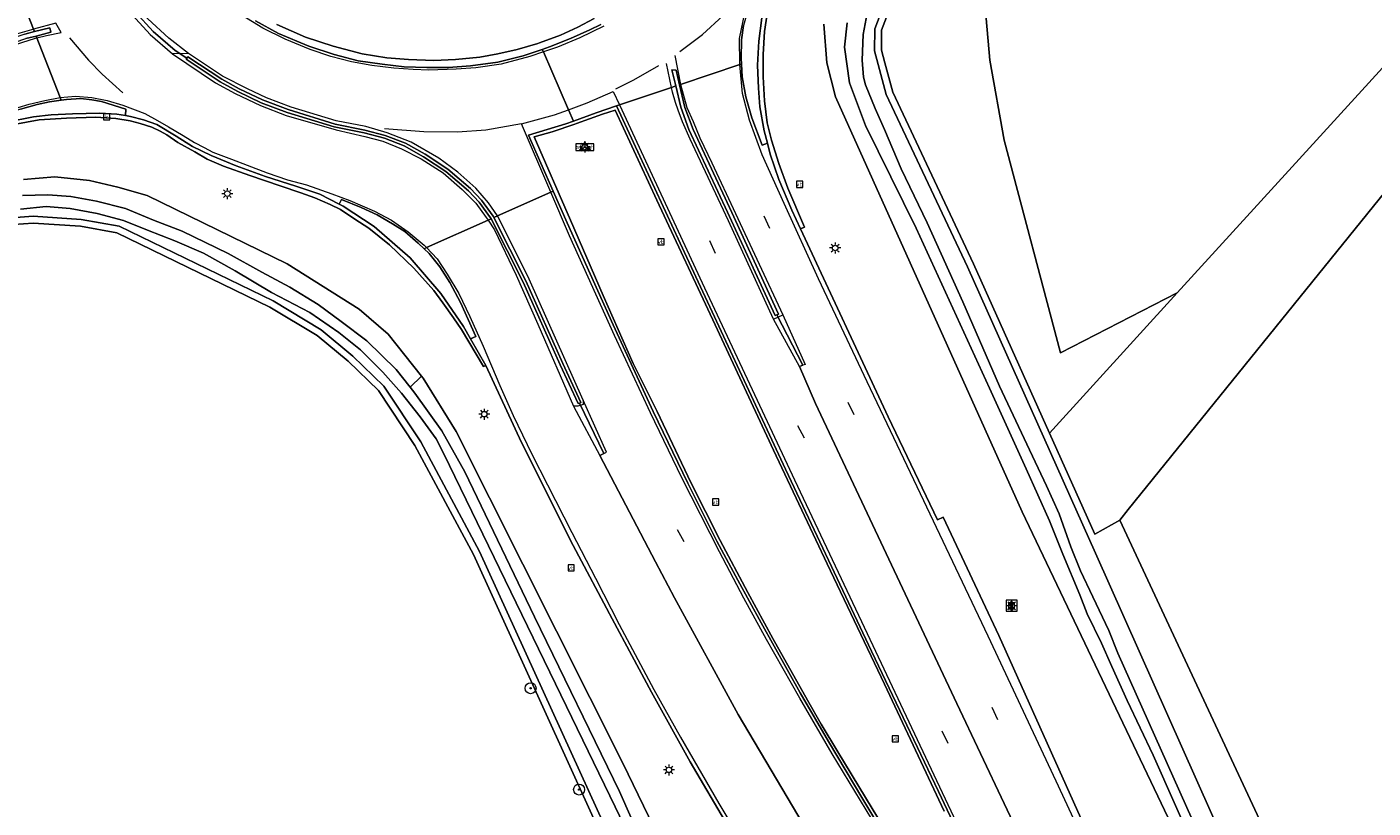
# Model space of a CAD drawing. Header units: metres. Extents: x 168032 to 180145, y 382923 to 399665.
# Tile 13 of 256: x 178249 to 178347, y 384932 to 384989. Entities that reach past the tile are written whole.
import ezdxf
from ezdxf.enums import TextEntityAlignment as Align

# ---------------------------------------------------------------- set-up
doc = ezdxf.new("R2010")
doc.units = ezdxf.units.M
doc.layers.get('0').update_dxf_attribs({"color": 8, "lineweight": 18})
for name, color, linetype, lineweight in [('B-WE-GR-BEPLANTING_CULTUUR_BOSPLANTSOEN-GV', 8, 'Continuous', 18), ('B-WE-GR-BOOM-S', 8, 'Continuous', 18), ('B-WE-GR-BOS_NAALD-GV', 8, 'Continuous', 18), ('B-WE-GR-BOUWLAND-GV', 8, 'Continuous', 18), ('B-WE-GR-GRAS-GV', 8, 'Continuous', 18), ('B-WE-IE-MEUBILAIR_WEGMEUBILAIR-S', 8, 'Continuous', 25), ('B-WE-IE-MEUBILAIR_WEGMEUBILAIR_VERKEERSBORD-S', 8, 'Continuous', 18), ('B-WE-KL-ET_LS_OV_LICHTMAST-S', 8, 'Continuous', 18), ('B-WE-OG-WATER_SLOOT-GV', 8, 'Continuous', 18), ('B-WE-OG-WEG-GV', 8, 'Continuous', 18), ('B-WE-RI-GWA_KOLK-S', 8, 'Continuous', 18), ('B-WE-VH-ONVERHARD-GV', 8, 'Continuous', 18), ('B-WE-VH-VERHARDING_BEDRIJFSVLOERPLAAT-GV', 8, 'Continuous', 18), ('B-WE-VH-VERHARDING_BETON-GV', 8, 'Continuous', 18), ('B-WE-VW-MARKERING_PICTOGRAM-G', 8, 'Continuous', 18)]:
    doc.layers.add(name, color=color, linetype=linetype, lineweight=lineweight)
doc.styles.add('NLCS-ISO', font='NLCS-ISO.ttf')

# ---------------------------------------------------------------- blocks, each defined once
blk = doc.blocks.new('SIE-WEG_VERKEERSBORD_WEGWIJZER-SO')
at = {"linetype": 'ByBlock', "lineweight": 18}
h = blk.add_hatch(color=0, dxfattribs=at)
h.dxf.hatch_style = 1
h.paths.add_polyline_path([(0.5, 1), (0, 2), (-0.5, 1)])
h = blk.add_hatch(color=0, dxfattribs=at)
h.dxf.hatch_style = 1
h.paths.add_polyline_path([(-1.38, -0.22), (-2, -1.15), (-0.88, -1.09)])
h = blk.add_hatch(color=0, dxfattribs=at)
h.dxf.hatch_style = 1
h.paths.add_polyline_path([(1.38, -0.22), (2, -1.15), (0.88, -1.09)])
at = {"color": 0, "linetype": 'ByBlock', "lineweight": 18}
for points in [[(-1.13, -0.65), (0, 0)], [(0, 1), (0, 0)], [(1.13, -0.65), (0, 0)]]:
    blk.add_lwpolyline(points, dxfattribs=at)
for points in [[(0.5, 1), (0, 2), (-0.5, 1)], [(-1.38, -0.22), (-2, -1.15), (-0.88, -1.09)], [(1.38, -0.22), (2, -1.15), (0.88, -1.09)]]:
    blk.add_lwpolyline(points, close=True, dxfattribs=at)
blk = doc.blocks.new('SIE-WEG_VERKEERSBORD-SO')
at = {"color": 0, "linetype": 'ByBlock', "lineweight": 18}
blk.add_lwpolyline([(-1.125, -1.125), (1.125, -1.125), (1.125, 1.125), (-1.125, 1.125)], close=True, dxfattribs=at)
at = {"color": 0, "linetype": 'ByBlock', "lineweight": 18, "style": 'NLCS-ISO'}
blk.add_text('vb', height=1.5, dxfattribs=at).set_placement((0, 0), align=Align.MIDDLE_CENTER)
blk = doc.blocks.new('SIE-WEG_VERKEERSBORD_STRAATNAAM-SO')
at = {"color": 0, "linetype": 'ByBlock', "lineweight": 18}
blk.add_lwpolyline([(-3.25, -1.25), (3.25, -1.25), (3.25, 1.25), (-3.25, 1.25)], close=True, dxfattribs=at)
at = {"color": 0, "linetype": 'ByBlock', "lineweight": 18, "style": 'NLCS-ISO'}
blk.add_text('straat', height=1.5, dxfattribs=at).set_placement((0, 0.15), align=Align.MIDDLE_CENTER)
blk = doc.blocks.new('SIE-WEG_VERKEERSBORD_INFORMATIE-SO')
at = {"linetype": 'ByBlock', "lineweight": 18}
h = blk.add_hatch(color=0, dxfattribs=at)
h.dxf.hatch_style = 1
h.paths.add_polyline_path([(0.32, 0.49), (-0.82, 0.49), (-0.82, 0.19), (-0.32, 0.19), (-0.32, -1.62), (0.32, -1.62)])
h = blk.add_hatch(color=0, dxfattribs=at)
h.dxf.hatch_style = 1
edge = h.paths.add_edge_path()
edge.add_arc((0, 1.25), 0.373, 0, 360)
at = {"color": 0, "linetype": 'ByBlock', "lineweight": 18}
for points in [[(-2, -2), (2, -2), (2, 2), (-2, 2)], [(0.32, 0.49), (-0.82, 0.49), (-0.82, 0.19), (-0.32, 0.19), (-0.32, -1.62), (0.32, -1.62)]]:
    blk.add_lwpolyline(points, close=True, dxfattribs=at)
blk.add_circle((0, 1.25), 0.373, dxfattribs=at)
blk = doc.blocks.new('SKL-ET_OV_LICHTMAST-SO')
at = {"color": 0, "linetype": 'ByBlock', "lineweight": 18}
for points in [[(-1.25, 0), (-2, 0)], [(-1.41, 1.41), (-0.88, 0.88)], [(0, 2), (0, 1.25)], [(0.88, 0.88), (1.41, 1.41)], [(2, 0), (1.25, 0)], [(-1.41, -1.41), (-0.88, -0.88)], [(0, -1.25), (0, -2)], [(0.88, -0.88), (1.41, -1.41)]]:
    blk.add_lwpolyline(points, dxfattribs=at)
blk.add_circle((0, 0), 1, dxfattribs=at)
blk = doc.blocks.new('SRI-KOLK-SO')
at = {"color": 0, "linetype": 'ByBlock', "lineweight": 18}
blk.add_lwpolyline([(-1.125, -1.125), (1.125, -1.125), (1.125, 1.125), (-1.125, 1.125)], close=True, dxfattribs=at)
at = {"color": 0, "linetype": 'ByBlock', "lineweight": 18, "style": 'NLCS-ISO'}
blk.add_text('k', height=1.5, dxfattribs=at).set_placement((0, 0), align=Align.MIDDLE_CENTER)
blk = doc.blocks.new('SGR-BOOM_01-SO')
at = {"linetype": 'ByBlock', "lineweight": 18}
h = blk.add_hatch(color=0, dxfattribs=at)
h.dxf.hatch_style = 1
edge = h.paths.add_edge_path()
edge.add_arc((0, 0), 0.25, 0, 360)
at = {"color": 0, "linetype": 'ByBlock', "lineweight": 18}
for radius in [2, 0.25]:
    blk.add_circle((0, 0), radius, dxfattribs=at)

msp = doc.modelspace()

# ---------------------------------------------------------------- linework, layer by layer
at = {"layer": 'B-WE-GR-BEPLANTING_CULTUUR_BOSPLANTSOEN-GV', "flags": 128}
for points in [[(178293.936, 384924.235), (178281.988, 384950.462), (178277.72, 384958.429), (178275.024, 384962.476), (178272.773, 384964.674), (178270.467, 384966.587), (178266.972, 384968.68), (178255.784, 384974.109), (178253.029, 384974.61), (178249.527, 384974.841), (178246.639, 384974.633)], [(178246.706, 384974.137), (178249.529, 384974.34), (178252.968, 384974.113), (178255.627, 384973.629), (178266.734, 384968.239), (178270.177, 384966.178), (178272.438, 384964.302), (178274.637, 384962.155), (178277.291, 384958.172), (178281.54, 384950.24), (178293.481, 384924.028)]]:
    msp.add_lwpolyline(points, dxfattribs=at)
at = {"layer": 'B-WE-GR-BOS_NAALD-GV', "flags": 128}
msp.add_lwpolyline([(178329.146, 384953.499), (178328.54, 384952.74), (178343.95, 384919.67), (178364.64, 384874.53), (178378.512, 384846.211), (178383.228, 384836.584), (178459.548, 384831.899), (178520.719, 384827.152), (178520.969, 384827.935), (178533.65, 384853.384), (178544.884, 384883.613), (178567.315, 384939.122), (178576.384, 384958.759), (178589.85, 384977.231), (178601.387, 384990.781), (178612.65, 385002.791), (178639.655, 385031.475), (178654.103, 385048.381), (178643.158, 385051.905), (178553.433, 385087.916), (178470.01, 385122.946), (178421.646, 385064.752), (178367.507, 385000.063), (178348.318, 384977.225)], close=True, dxfattribs=at)
at = {"layer": 'B-WE-GR-BOUWLAND-GV', "flags": 128}
msp.add_lwpolyline([(178268.683, 385095.117), (178283.232, 385059.225), (178287.597, 385053.537), (178290.111, 385051.156), (178296.064, 385047.055), (178303.34, 385043.086), (178307.838, 385038.456), (178312.865, 385032.37), (178315.643, 385027.078), (178318.289, 385018.347), (178318.951, 385009.881), (178318.554, 384992.286), (178319.083, 384986.2), (178320.141, 384980.38), (178324.242, 384964.901), (178332.709, 384969.267), (178350.701, 384988.978), (178361.549, 385002.604), (178409.265, 385057.859), (178392.53, 385073.246)], dxfattribs=at)
at = {"layer": 'B-WE-GR-GRAS-GV', "flags": 128}
for points in [[(178313.827, 384995.229), (178311.224, 384988.387), (178311.212, 384986.933), (178311.462, 384986.012), (178312.037, 384983.867), (178317.914, 384971.379), (178323.435, 384959.068), (178332.709, 384969.267), (178324.242, 384964.901), (178320.141, 384980.38), (178319.083, 384986.2), (178318.554, 384992.286)], [(178281.54, 384950.24), (178277.291, 384958.172), (178274.637, 384962.155), (178272.438, 384964.302), (178270.177, 384966.178), (178266.734, 384968.239), (178255.627, 384973.629), (178252.968, 384974.113), (178249.529, 384974.34), (178246.706, 384974.137), (178245.357, 384973.867), (178244.581, 384973.555), (178244.285, 384973.44), (178241.908, 384972.805), (178181.581, 384948.282), (178176.429, 384946.284), (178168.167, 384943.99), (178157.772, 384941.33)], [(178134.14, 384932.951), (178069.56, 384904.91), (178070.753, 384903.633), (178077.712, 384896.823), (178091.776, 384885.276), (178106.765, 384873.393), (178125.085, 384868.843), (178132.339, 384867.51), (178142.703, 384865.882), (178169.24, 384861.977), (178190.725, 384858.239), (178198.643, 384857.217), (178202.466, 384858.203), (178199.255, 384871.804), (178219.241, 384877.725), (178223.097, 384864.874), (178252.374, 384887.088), (178290.331, 384921.452), (178292.357, 384923.689), (178293.481, 384924.028), (178281.54, 384950.24)]]:
    msp.add_lwpolyline(points, dxfattribs=at)
at = {"layer": 'B-WE-OG-WATER_SLOOT-GV', "flags": 128}
for points in [[(178355.156, 384886.593), (178326.785, 384950.321), (178317.46, 384971.17), (178311.566, 384983.694), (178310.979, 384985.882), (178310.711, 384986.869), (178310.725, 384988.481), (178313.353, 384995.388)], [(178310.328, 384990.387), (178309.887, 384988.069), (178309.8, 384986.208), (178309.914, 384984.968), (178310.062, 384984.399), (178310.761, 384982.689), (178311.437, 384981.143), (178312.656, 384978.29), (178314.528, 384974.356), (178317.128, 384968.606), (178319.786, 384962.479), (178321.796, 384958.249), (178323.22, 384955.233), (178324.13, 384953.184), (178324.989, 384950.79), (178325.692, 384949.055), (178326.585, 384947.156), (178327.736, 384944.695), (178328.396, 384943.055), (178334.236, 384929.974)], [(178334.236, 384929.974), (178328.396, 384943.055), (178327.736, 384944.695), (178326.585, 384947.156), (178325.692, 384949.055), (178324.989, 384950.79), (178324.13, 384953.184), (178323.22, 384955.233), (178321.796, 384958.249), (178319.786, 384962.479), (178317.128, 384968.606), (178314.528, 384974.356), (178312.656, 384978.29), (178311.437, 384981.143), (178310.761, 384982.689), (178310.062, 384984.399), (178309.914, 384984.968), (178309.8, 384986.208), (178309.887, 384988.069), (178310.328, 384990.387)], [(178307.032, 384988.813), (178307.252, 384985.996), (178307.867, 384983.522), (178321.436, 384953.342), (178338.114, 384918.372)], [(178334.207, 384928.307), (178330.959, 384935.627), (178329.072, 384939.616), (178327.977, 384942.094), (178327.205, 384943.771), (178326.18, 384945.907), (178325.637, 384947.297), (178324.408, 384950.254), (178323.444, 384952.671), (178321.739, 384956.456), (178319.061, 384962.326), (178313.731, 384973.967), (178310.065, 384981.433), (178308.892, 384984.537), (178308.521, 384987.134), (178308.713, 384988.907)], [(178308.713, 384988.907), (178308.521, 384987.134), (178308.892, 384984.537), (178310.065, 384981.433), (178313.731, 384973.967), (178319.061, 384962.326), (178321.739, 384956.456), (178323.444, 384952.671), (178324.408, 384950.254), (178325.637, 384947.297), (178326.18, 384945.907), (178327.205, 384943.771), (178327.977, 384942.094), (178329.072, 384939.616), (178330.959, 384935.627), (178334.207, 384928.307)], [(178248.758, 384976.356), (178250.589, 384976.395), (178252.272, 384976.267), (178254.136, 384975.94), (178256.235, 384975.395), (178258.275, 384974.568), (178260.377, 384973.745), (178263.715, 384972.141), (178266.148, 384970.779), (178268.198, 384969.683), (178270.262, 384968.432), (178271.94, 384967.195), (178273.793, 384965.772), (178275.916, 384963.696), (178276.949, 384962.407), (178277.766, 384963.21), (178275.349, 384966.27), (178273.229, 384968.08), (178268.011, 384971.375), (178257.822, 384976.34), (178255.683, 384976.967), (178253.639, 384977.436), (178251.113, 384977.713), (178248.829, 384977.51)], [(178293.87, 384929.164), (178292.174, 384932.992), (178285.994, 384945.706), (178280.918, 384956.257), (178279.242, 384959.237), (178277.293, 384961.978), (178276.949, 384962.407), (178275.916, 384963.696), (178273.793, 384965.772), (178271.94, 384967.195), (178270.262, 384968.432), (178268.198, 384969.683), (178266.148, 384970.779), (178263.715, 384972.141), (178260.377, 384973.745), (178258.275, 384974.568), (178256.235, 384975.395), (178254.136, 384975.94), (178252.272, 384976.267), (178250.589, 384976.395), (178248.758, 384976.356)], [(178246.639, 384974.633), (178249.527, 384974.841), (178253.029, 384974.61), (178255.784, 384974.109), (178266.972, 384968.68), (178270.467, 384966.587), (178272.773, 384964.674), (178275.024, 384962.476), (178277.72, 384958.429), (178281.988, 384950.462), (178293.936, 384924.235)], [(178294.066, 384927.292), (178291.862, 384931.882), (178288.308, 384939.177), (178279.39, 384957.567), (178278.842, 384958.655), (178277.671, 384960.242), (178276.327, 384961.965), (178274.963, 384963.506), (178273.341, 384965.116), (178271.757, 384966.386), (178269.652, 384967.843), (178266.87, 384969.291), (178264.22, 384970.863), (178261.921, 384972.151), (178259.844, 384973.045), (178257.842, 384973.834), (178256.102, 384974.525), (178254.197, 384975.047), (178252.223, 384975.402), (178250.489, 384975.561), (178248.612, 384975.368)], [(178248.612, 384975.368), (178250.489, 384975.561), (178252.223, 384975.402), (178254.197, 384975.047), (178256.102, 384974.525), (178257.842, 384973.834), (178259.844, 384973.045), (178261.921, 384972.151), (178264.22, 384970.863), (178266.87, 384969.291), (178269.652, 384967.843), (178271.757, 384966.386), (178273.341, 384965.116), (178274.963, 384963.506), (178276.327, 384961.965), (178277.671, 384960.242), (178278.842, 384958.655), (178279.39, 384957.567), (178288.308, 384939.177), (178291.862, 384931.882), (178294.066, 384927.292)]]:
    msp.add_lwpolyline(points, dxfattribs=at)
msp.add_lwpolyline([(178277.766, 384963.21), (178276.949, 384962.407), (178277.293, 384961.978), (178279.242, 384959.237), (178280.918, 384956.257), (178285.994, 384945.706), (178292.174, 384932.992), (178293.87, 384929.164), (178295.003, 384929.701), (178292.432, 384935.003), (178280.289, 384959.176), (178277.892, 384963.05)], close=True, dxfattribs=at)
at = {"layer": 'B-WE-OG-WEG-GV', "flags": 128}
for points in [[(178313.353, 384995.388), (178310.725, 384988.481), (178310.711, 384986.869), (178310.979, 384985.882), (178311.566, 384983.694), (178317.46, 384971.17), (178326.785, 384950.321), (178355.156, 384886.593)], [(178343.95, 384919.67), (178328.54, 384952.74), (178326.738, 384951.703), (178323.435, 384959.068), (178317.914, 384971.379), (178312.037, 384983.867), (178311.462, 384986.012), (178311.212, 384986.933), (178311.224, 384988.387), (178313.827, 384995.229)], [(178302.964, 384989.892), (178302.71, 384988.278), (178302.609, 384986.619), (178302.606, 384984.997), (178302.699, 384983.23), (178302.895, 384981.635), (178303.226, 384980.377), (178303.753, 384978.679), (178304.412, 384976.897), (178305.607, 384974.045), (178305.331, 384973.932), (178311.7, 384960.239), (178315.281, 384952.751), (178315.701, 384952.951), (178319.747, 384944.328), (178327.092, 384927.962)], [(178338.114, 384918.372), (178321.436, 384953.342), (178307.867, 384983.522), (178307.252, 384985.996), (178307.032, 384988.813)], [(178300.037, 384930.485), (178297.309, 384935.138), (178294.484, 384940.223), (178291.642, 384945.559), (178288.799, 384950.89), (178285.04, 384958.37), (178282.439, 384963.994), (178282.274, 384963.921), (178280.68, 384966.591), (178280.096, 384967.455), (178279.327, 384968.544), (178278.666, 384969.428), (178277.203, 384971.076), (178275.44, 384972.753), (178273.942, 384973.969), (178272.933, 384974.631), (178271.878, 384975.324), (178271.129, 384975.691), (178270.003, 384976.188), (178268.988, 384976.535), (178267.481, 384977.05), (178265.28, 384977.813), (178263.383, 384978.486), (178262.19, 384978.994), (178261.289, 384979.526), (178260.057, 384980.209), (178259.254, 384980.77), (178258.777, 384981.041), (178258.155, 384981.328), (178257.307, 384981.58), (178256.576, 384981.789), (178255.553, 384981.955), (178254.086, 384982.04), (178251.955, 384981.98), (178249.979, 384981.854), (178247.481, 384981.403)], [(178248.829, 384977.51), (178251.113, 384977.713), (178253.639, 384977.436), (178255.683, 384976.967), (178257.822, 384976.34), (178268.011, 384971.375), (178273.229, 384968.08), (178275.349, 384966.27), (178277.766, 384963.21), (178277.892, 384963.05), (178280.289, 384959.176), (178292.432, 384935.003), (178295.003, 384929.701)]]:
    msp.add_lwpolyline(points, dxfattribs=at)
at = {"layer": 'B-WE-VH-ONVERHARD-GV', "flags": 128}
msp.add_lwpolyline([(178328.54, 384952.74), (178329.146, 384953.499), (178348.318, 384977.225), (178367.507, 385000.063), (178421.646, 385064.752), (178470.01, 385122.946), (178472.015, 385125.358), (178624.842, 385308.99), (178625.779, 385309.845), (178621.492, 385311.924), (178620.964, 385310.311), (178582.593, 385264.222), (178490.499, 385154.91), (178486.215, 385149.825), (178483.419, 385146.458), (178412.169, 385060.647), (178409.265, 385057.859), (178361.549, 385002.604), (178350.701, 384988.978), (178332.709, 384969.267), (178323.435, 384959.068), (178326.738, 384951.703)], close=True, dxfattribs=at)
at = {"layer": 'B-WE-VH-VERHARDING_BEDRIJFSVLOERPLAAT-GV', "flags": 128}
for points in [[(178302.517, 384989.287), (178302.294, 384987.572), (178302.21, 384985.846), (178302.271, 384984.152), (178302.369, 384982.794), (178302.683, 384981.058), (178302.917, 384980.149), (178303.12, 384979.362), (178303.756, 384977.523), (178304.699, 384975.291), (178305.331, 384973.932), (178305.607, 384974.045), (178304.412, 384976.897), (178303.753, 384978.679), (178303.226, 384980.377), (178302.895, 384981.635), (178302.699, 384983.23), (178302.606, 384984.997), (178302.609, 384986.619), (178302.71, 384988.278), (178302.964, 384989.892)], [(178265.706, 384989.069), (178267.369, 384988.15), (178269.581, 384987.219), (178271.416, 384986.604), (178273.166, 384986.147), (178274.899, 384985.903), (178276.512, 384985.708), (178278.148, 384985.653), (178279.727, 384985.669), (178281.338, 384985.794), (178283.32, 384986.06), (178285.171, 384986.522), (178286.551, 384986.98), (178287.088, 384987.159), (178288.604, 384987.78), (178290.002, 384988.417), (178290.799, 384988.796)], [(178290.334, 384989.228), (178289.137, 384988.6), (178287.87, 384988.013), (178286.345, 384987.456), (178286.222, 384987.411), (178284.717, 384986.977), (178283.328, 384986.651), (178282.018, 384986.412), (178280.232, 384986.237), (178278.659, 384986.182), (178276.834, 384986.256), (178275.257, 384986.362), (178273.464, 384986.671), (178271.336, 384987.216), (178269.334, 384987.865), (178267.249, 384988.796)], [(178320.61, 384921.855), (178315.353, 384932.979), (178310.479, 384943.194), (178304.242, 384956.446), (178296.888, 384972.198), (178291.952, 384982.884), (178290.475, 384982.365), (178288.812, 384981.758), (178288.26, 384981.557), (178285.545, 384980.742), (178287.338, 384976.662), (178288.349, 384974.363), (178291.707, 384966.933), (178294.622, 384960.632), (178297.146, 384955.434), (178299.247, 384951.197), (178300.767, 384948.367), (178302.464, 384945.249), (178305.295, 384940.179), (178307.359, 384936.623), (178309.848, 384932.442), (178312.676, 384927.76)], [(178247.481, 384981.403), (178249.979, 384981.854), (178251.955, 384981.98), (178254.086, 384982.04), (178255.553, 384981.955), (178256.576, 384981.789), (178257.307, 384981.58), (178258.155, 384981.328), (178258.777, 384981.041), (178259.254, 384980.77), (178260.057, 384980.209), (178261.289, 384979.526), (178262.19, 384978.994), (178263.383, 384978.486), (178265.28, 384977.813), (178267.481, 384977.05), (178268.988, 384976.535), (178270.003, 384976.188), (178271.129, 384975.691), (178271.878, 384975.324), (178272.933, 384974.631), (178273.942, 384973.969), (178275.44, 384972.753), (178277.203, 384971.076), (178278.666, 384969.428), (178279.327, 384968.544), (178280.096, 384967.455), (178280.68, 384966.591), (178282.274, 384963.921), (178282.439, 384963.994), (178281.328, 384965.935), (178280.815, 384966.831), (178279.174, 384969.218), (178276.949, 384971.822), (178274.334, 384974.094), (178272.07, 384975.585), (178271.782, 384975.731), (178270.379, 384976.445), (178268.628, 384977.019), (178266.423, 384977.743), (178264.284, 384978.506), (178262.477, 384979.272), (178261.123, 384979.927), (178259.924, 384980.663), (178258.535, 384981.52), (178257.565, 384981.849), (178256.619, 384982.096), (178256.244, 384982.164), (178255.606, 384982.279), (178254.377, 384982.354), (178252.4, 384982.302), (178250.839, 384982.212), (178249.558, 384982.081), (178247.586, 384981.691)], [(178316.034, 384922.684), (178310.042, 384932.552), (178308.048, 384935.872), (178306.826, 384937.885), (178305.829, 384939.637), (178303.324, 384944.125), (178301.504, 384947.479), (178299.495, 384951.256), (178297.365, 384955.481), (178294.903, 384960.639), (178293.17, 384964.137), (178290.99, 384969.074), (178288.593, 384974.549), (178285.963, 384980.625), (178287.277, 384980.981), (178288.908, 384981.537), (178289.041, 384981.582), (178290.919, 384982.263), (178291.859, 384982.551), (178294.89, 384976.002), (178299.122, 384966.945), (178303.355, 384957.826), (178307.255, 384949.542), (178311.444, 384940.787), (178315.783, 384931.547)]]:
    msp.add_lwpolyline(points, dxfattribs=at)
for points in [[(178249.75, 384987.952), (178250.823, 384988.224), (178250.741, 384988.56), (178249.623, 384988.277), (178248.923, 384988.099), (178247.302, 384987.563), (178244.348, 384986.281), (178238.951, 384983.99), (178232.279, 384981.129), (178232.418, 384980.819), (178239.033, 384983.654), (178244.43, 384985.945), (178247.384, 384987.226), (178249.004, 384987.763)], [(178260.704, 384986.332), (178260.656, 384986.262), (178263.135, 384984.631), (178264.42, 384983.912), (178266.122, 384983.101), (178267.993, 384982.4), (178271.426, 384981.339), (178273.609, 384980.901), (178275.069, 384980.513), (178276.505, 384979.966), (178277.916, 384979.159), (178279.546, 384978.097), (178281.175, 384976.692), (178281.963, 384975.867), (178282.795, 384974.722), (178282.829, 384974.654), (178285.159, 384970.047), (178287.855, 384964.036), (178289.159, 384961.207), (178289.257, 384961.251), (178289.36, 384961.296), (178288.055, 384964.127), (178285.357, 384970.142), (178283.03, 384974.743), (178282.983, 384974.837), (178282.133, 384976.008), (178281.327, 384976.852), (178279.679, 384978.273), (178278.031, 384979.347), (178276.599, 384980.166), (178275.137, 384980.722), (178273.659, 384981.115), (178271.481, 384981.553), (178268.065, 384982.608), (178266.208, 384983.304), (178264.521, 384984.108), (178263.249, 384984.819), (178260.78, 384986.443)], [(178296.53, 384984.414), (178296.28, 384985.482), (178295.976, 384985.503), (178296.252, 384984.321), (178296.614, 384982.772), (178297.214, 384981.164), (178300.031, 384975.13), (178303.495, 384967.62), (178303.618, 384967.673), (178303.735, 384967.724), (178300.335, 384975.109), (178297.518, 384981.143), (178296.918, 384982.751)]]:
    msp.add_lwpolyline(points, close=True, dxfattribs=at)
at = {"layer": 'B-WE-VH-VERHARDING_BETON-GV', "flags": 128}
for points in [[(178303.514, 384992.747), (178303.076, 384993.079), (178302.325, 384991.65), (178301.925, 384990.852), (178301.516, 384989.911), (178301.171, 384988.724), (178301.041, 384987.67), (178301.009, 384986.344), (178301.032, 384985.919), (178301.083, 384984.997), (178301.341, 384983.535), (178301.799, 384982.013), (178302.531, 384980.002), (178302.917, 384980.149), (178302.683, 384981.058), (178302.369, 384982.794), (178302.271, 384984.152), (178302.21, 384985.846), (178302.294, 384987.572), (178302.517, 384989.287), (178302.906, 384990.961), (178303.327, 384992.299)], [(178303.618, 384967.673), (178303.495, 384967.62), (178300.031, 384975.13), (178297.214, 384981.164), (178296.614, 384982.772), (178296.252, 384984.321), (178295.941, 384984.217), (178292.159, 384982.953), (178291.952, 384982.884), (178296.888, 384972.198), (178304.242, 384956.446), (178310.479, 384943.194), (178315.353, 384932.979), (178320.61, 384921.855), (178322.231, 384918.368), (178322.438, 384918.478), (178325.738, 384920.248), (178323.586, 384924.847), (178316.7, 384939.397), (178306.413, 384961.21), (178305.253, 384963.916), (178305.489, 384964.002)], [(178251.574, 384983.285), (178250.731, 384983.168), (178249.825, 384982.962), (178248.617, 384982.634), (178246.409, 384981.928), (178246.564, 384981.463), (178247.586, 384981.691), (178249.558, 384982.081), (178250.839, 384982.212), (178252.4, 384982.302), (178254.377, 384982.354), (178255.606, 384982.279), (178256.244, 384982.164), (178256.27, 384982.637), (178254.503, 384983.202), (178253.806, 384983.316), (178252.996, 384983.4), (178251.962, 384983.339)], [(178277.952, 384972.482), (178277.53, 384972.895), (178276.55, 384973.735), (178275.65, 384974.281), (178274.552, 384974.957), (178273.377, 384975.472), (178271.948, 384976.058), (178271.782, 384975.731), (178272.07, 384975.585), (178274.334, 384974.094), (178276.949, 384971.822), (178279.174, 384969.218), (178280.815, 384966.831), (178281.328, 384965.935), (178281.724, 384966.099), (178280.601, 384968.571), (178279.818, 384970.02), (178279.095, 384971.157), (178278.321, 384972.12)]]:
    msp.add_lwpolyline(points, close=True, dxfattribs=at)
for points in [[(178248.923, 384988.099), (178249.623, 384988.277), (178249.556, 384988.449), (178248.139, 384992.073)], [(178248.139, 384992.073), (178249.556, 384988.449), (178249.623, 384988.277), (178250.741, 384988.56), (178250.823, 384988.224), (178249.75, 384987.952), (178251.495, 384983.487), (178251.574, 384983.285), (178251.962, 384983.339), (178252.996, 384983.4), (178253.806, 384983.316), (178254.503, 384983.202), (178256.27, 384982.637), (178256.244, 384982.164), (178256.619, 384982.096), (178257.565, 384981.849), (178258.535, 384981.52), (178259.924, 384980.663), (178261.123, 384979.927), (178262.477, 384979.272), (178264.284, 384978.506), (178266.423, 384977.743), (178268.628, 384977.019), (178270.379, 384976.445), (178271.782, 384975.731), (178271.948, 384976.058), (178273.377, 384975.472), (178274.552, 384974.957), (178275.65, 384974.281), (178276.55, 384973.735), (178277.53, 384972.895), (178277.952, 384972.482), (178278.13, 384972.561), (178282.611, 384974.556), (178282.829, 384974.654), (178282.795, 384974.722), (178281.963, 384975.867), (178281.175, 384976.692), (178279.546, 384978.097), (178277.916, 384979.159), (178276.505, 384979.966), (178275.069, 384980.513), (178273.609, 384980.901), (178271.426, 384981.339), (178267.993, 384982.4), (178266.122, 384983.101), (178264.42, 384983.912), (178263.135, 384984.631), (178260.656, 384986.262), (178260.704, 384986.332), (178259.869, 384986.897), (178258.256, 384988.292), (178256.969, 384989.701)], [(178256.969, 384989.701), (178258.256, 384988.292), (178259.869, 384986.897), (178260.704, 384986.332), (178260.78, 384986.443), (178263.249, 384984.819), (178264.521, 384984.108), (178266.208, 384983.304), (178268.065, 384982.608), (178271.481, 384981.553), (178273.659, 384981.115), (178275.137, 384980.722), (178276.599, 384980.166), (178278.031, 384979.347), (178279.679, 384978.273), (178281.327, 384976.852), (178282.133, 384976.008), (178282.983, 384974.837), (178283.03, 384974.743), (178283.304, 384974.866), (178287.173, 384976.589), (178287.338, 384976.662), (178285.545, 384980.742), (178288.26, 384981.557), (178288.812, 384981.758), (178288.453, 384982.588), (178286.63, 384986.796), (178286.551, 384986.98), (178285.171, 384986.522), (178283.32, 384986.06), (178281.338, 384985.794), (178279.727, 384985.669), (178278.148, 384985.653), (178276.512, 384985.708), (178274.899, 384985.903), (178273.166, 384986.147), (178271.416, 384986.604), (178269.581, 384987.219), (178267.369, 384988.15), (178265.706, 384989.069)], [(178267.249, 384988.796), (178269.334, 384987.865), (178271.336, 384987.216), (178273.464, 384986.671), (178275.257, 384986.362), (178276.834, 384986.256), (178278.659, 384986.182), (178280.232, 384986.237), (178282.018, 384986.412), (178283.328, 384986.651), (178284.717, 384986.977), (178286.222, 384987.411), (178286.345, 384987.456), (178287.87, 384988.013), (178289.137, 384988.6), (178290.334, 384989.228)], [(178290.799, 384988.796), (178290.002, 384988.417), (178288.604, 384987.78), (178287.088, 384987.159), (178286.551, 384986.98), (178286.63, 384986.796), (178288.453, 384982.588), (178288.812, 384981.758), (178290.475, 384982.365), (178291.952, 384982.884), (178292.159, 384982.953), (178295.941, 384984.217), (178296.252, 384984.321), (178295.976, 384985.503), (178296.28, 384985.482), (178296.53, 384984.414), (178296.601, 384984.438), (178300.91, 384985.878), (178301.032, 384985.919), (178301.009, 384986.344), (178301.041, 384987.67), (178301.171, 384988.724)], [(178248.617, 384982.634), (178249.825, 384982.962), (178250.731, 384983.168), (178251.574, 384983.285), (178251.495, 384983.487), (178249.75, 384987.952), (178249.004, 384987.763)], [(178327.092, 384927.962), (178319.747, 384944.328), (178315.701, 384952.951), (178315.281, 384952.751), (178311.7, 384960.239), (178305.331, 384973.932), (178304.699, 384975.291), (178303.756, 384977.523), (178303.12, 384979.362), (178302.917, 384980.149), (178302.531, 384980.002), (178301.799, 384982.013), (178301.341, 384983.535), (178301.083, 384984.997), (178301.032, 384985.919), (178300.91, 384985.878), (178296.601, 384984.438), (178296.53, 384984.414), (178296.918, 384982.751), (178297.518, 384981.143), (178300.335, 384975.109), (178303.735, 384967.724), (178303.618, 384967.673), (178305.489, 384964.002), (178305.253, 384963.916), (178306.413, 384961.21), (178316.7, 384939.397), (178323.586, 384924.847)], [(178315.783, 384931.547), (178311.444, 384940.787), (178307.255, 384949.542), (178303.355, 384957.826), (178299.122, 384966.945), (178294.89, 384976.002), (178291.859, 384982.551), (178290.919, 384982.263), (178289.041, 384981.582), (178288.908, 384981.537), (178287.277, 384980.981), (178285.963, 384980.625), (178288.593, 384974.549), (178290.99, 384969.074), (178293.17, 384964.137), (178294.903, 384960.639), (178297.365, 384955.481), (178299.495, 384951.256), (178301.504, 384947.479), (178303.324, 384944.125), (178305.829, 384939.637), (178306.826, 384937.885), (178308.048, 384935.872), (178310.042, 384932.552), (178316.034, 384922.684)], [(178312.676, 384927.76), (178309.848, 384932.442), (178307.359, 384936.623), (178305.295, 384940.179), (178302.464, 384945.249), (178300.767, 384948.367), (178299.247, 384951.197), (178297.146, 384955.434), (178294.622, 384960.632), (178291.707, 384966.933), (178288.349, 384974.363), (178287.338, 384976.662), (178287.173, 384976.589), (178283.304, 384974.866), (178283.03, 384974.743), (178285.357, 384970.142), (178288.055, 384964.127), (178289.36, 384961.296), (178289.257, 384961.251), (178291.021, 384957.582), (178290.726, 384957.427), (178294.785, 384949.688), (178296.155, 384947.074), (178300.787, 384938.597), (178307.156, 384927.881)], [(178307.156, 384927.881), (178300.787, 384938.597), (178296.155, 384947.074), (178294.785, 384949.688), (178290.726, 384957.427), (178291.021, 384957.582), (178289.257, 384961.251), (178289.159, 384961.207), (178287.855, 384964.036), (178285.159, 384970.047), (178282.829, 384974.654), (178282.611, 384974.556), (178278.13, 384972.561), (178277.952, 384972.482), (178278.321, 384972.12), (178279.095, 384971.157), (178279.818, 384970.02), (178280.601, 384968.571), (178281.724, 384966.099), (178281.328, 384965.935), (178282.439, 384963.994), (178285.04, 384958.37), (178288.799, 384950.89), (178291.642, 384945.559), (178294.484, 384940.223), (178297.309, 384935.138), (178300.037, 384930.485)]]:
    msp.add_lwpolyline(points, dxfattribs=at)
at = {"layer": 'B-WE-VW-MARKERING_PICTOGRAM-G', "flags": 128}
for points in [[(178260.824, 384986.694), (178259.393, 384987.798), (178257.865, 384989.195), (178256.53, 384990.712), (178255.763, 384991.738), (178255.052, 384992.818), (178254.392, 384993.892)], [(178253.901, 384993.401), (178254.91, 384991.851), (178255.73, 384990.712), (178256.727, 384989.491), (178258.032, 384988.062), (178259.66, 384986.655)], [(178296.561, 384986.818), (178298.197, 384988.064), (178299.672, 384989.417), (178300.62, 384990.484)], [(178328.825, 384923.183), (178323.912, 384933.731), (178318.975, 384944.293), (178314.05, 384954.643), (178310.169, 384962.792), (178306.624, 384970.298), (178304.138, 384975.772), (178302.549, 384979.305), (178301.614, 384981.832), (178301.121, 384983.776), (178300.91, 384985.878), (178300.886, 384987.775), (178301.275, 384989.644)], [(178228.817, 384979.28), (178232.694, 384980.803), (178237.112, 384982.644), (178241.492, 384984.524), (178245.005, 384986.078), (178246.541, 384986.769), (178247.597, 384987.11), (178248.71, 384987.477), (178249.711, 384987.807), (178249.798, 384987.828), (178250.508, 384987.998), (178251.567, 384988.218), (178251.179, 384988.879), (178249.556, 384988.449), (178249.417, 384988.412), (178248.049, 384988.019), (178246.956, 384987.593), (178244.982, 384986.724), (178242.015, 384985.428), (178238.894, 384984.099), (178232.195, 384981.33), (178230.788, 384980.622), (178228.748, 384979.593)], [(178291.018, 384988.672), (178289.288, 384987.83), (178287.668, 384987.152), (178286.63, 384986.796), (178285.639, 384986.456), (178283.574, 384985.912), (178281.725, 384985.641), (178280.279, 384985.545), (178278.313, 384985.461), (178277.172, 384985.511), (178275.766, 384985.61), (178274.161, 384985.801), (178272.691, 384986.071), (178271.177, 384986.46), (178269.676, 384986.978), (178267.85, 384987.721), (178266.23, 384988.535), (178264.734, 384989.456)], [(178252.165, 384987.817), (178253.556, 384986.202), (178254.542, 384985.186), (178256.058, 384983.83)], [(178289.522, 384961.452), (178285.598, 384970.274), (178283.355, 384974.793), (178283.304, 384974.866), (178282.634, 384975.826), (178281.717, 384976.883), (178280.421, 384978.059), (178279.02, 384979.071), (178277.019, 384980.233), (178275.268, 384980.917), (178273.716, 384981.373), (178271.561, 384981.796), (178268.284, 384982.787), (178266.496, 384983.453), (178265.107, 384984.102), (178263.305, 384985.038), (178260.824, 384986.694), (178259.66, 384986.655), (178262.785, 384984.537), (178264.228, 384983.776), (178266.068, 384982.905), (178267.929, 384982.182), (178271.568, 384981.122), (178273.658, 384980.646), (178274.953, 384980.293), (178276.317, 384979.747), (178277.742, 384979.023), (178279.337, 384977.989), (178280.735, 384976.793), (178281.708, 384975.797), (178282.477, 384974.76), (178282.611, 384974.556), (178283.072, 384973.849), (178284.661, 384970.559), (178286.226, 384966.983), (178288.827, 384961.029)], [(178291.902, 384984.101), (178293.212, 384984.777), (178295.022, 384985.819)], [(178303.375, 384967.361), (178300.092, 384974.501), (178297.299, 384980.447), (178296.746, 384981.71), (178296.42, 384982.571), (178296.24, 384983.126), (178296.013, 384983.86), (178295.941, 384984.217), (178295.588, 384985.96)], [(178296.197, 384986.534), (178296.601, 384984.438), (178297.071, 384982.744), (178297.517, 384981.732), (178298.009, 384980.556), (178298.874, 384978.717), (178304.031, 384967.663)], [(178310.51, 384930.978), (178307.626, 384935.734), (178305.283, 384939.786), (178302.863, 384944.037), (178301.216, 384947.065), (178299.441, 384950.42), (178296.69, 384955.803), (178294.428, 384960.548), (178291.807, 384966.17), (178288.537, 384973.408), (178287.173, 384976.589), (178285.042, 384981.56), (178287.448, 384982.223), (178288.453, 384982.588), (178289.825, 384983.086), (178291.71, 384983.916), (178292.159, 384982.953), (178298.189, 384970.009), (178304.898, 384955.674), (178310.172, 384944.481), (178315.628, 384932.921), (178320.643, 384922.289)], [(178247.641, 384982.504), (178249.237, 384982.998), (178250.386, 384983.262), (178251.495, 384983.487), (178252.615, 384983.576), (178253.805, 384983.492), (178254.902, 384983.261), (178256.061, 384982.931), (178257.64, 384982.314), (178258.572, 384981.799), (178259.382, 384981.34), (178260.431, 384980.727), (178261.256, 384980.22), (178261.955, 384979.846), (178262.603, 384979.496), (178263.942, 384978.985), (178265.084, 384978.551), (178266.538, 384977.997), (178268.036, 384977.502), (178269.399, 384977.13), (178271.252, 384976.471), (178272.562, 384975.987), (178274.363, 384975.2), (178275.593, 384974.559), (178276.79, 384973.71), (178277.955, 384972.742), (178278.13, 384972.561), (178278.92, 384971.739), (178279.647, 384970.628), (178280.489, 384969.233), (178281.282, 384967.559), (178282.244, 384965.38), (178283.474, 384962.532), (178284.435, 384960.337), (178285.796, 384957.534), (178286.935, 384955.3), (178288.694, 384951.84), (178290.421, 384948.518), (178292.153, 384945.134), (178294.67, 384940.409), (178296.594, 384936.937), (178299.389, 384932.118), (178302.069, 384927.64)], [(178285.042, 384981.56), (178282.442, 384981.1), (178280.389, 384980.967), (178277.937, 384980.992), (178275.085, 384981.193)], [(178303.101, 384973.94), (178302.683, 384974.849)], [(178299.144, 384972.13), (178298.733, 384973.042)], [(178344.444, 384880.589), (178337.158, 384895.909), (178330.347, 384910.394), (178325.738, 384920.248), (178323.586, 384924.847), (178316.7, 384939.397), (178306.413, 384961.21)], [(178309.228, 384960.387), (178308.799, 384961.29)], [(178305.613, 384958.707), (178305.132, 384959.584)], [(178296.355, 384952.055), (178296.833, 384951.177)], [(178338.018, 384877.282), (178330.238, 384890.059), (178319.598, 384907.456), (178319.32, 384907.913), (178315.234, 384914.616), (178313.77, 384917.018), (178307.156, 384927.881), (178300.787, 384938.597), (178296.155, 384947.074), (178294.785, 384949.688)], [(178319.679, 384938.2), (178319.253, 384939.105)], [(178316.061, 384936.485), (178315.621, 384937.383)]]:
    msp.add_lwpolyline(points, dxfattribs=at)
for points in [[(178303.375, 384967.361), (178304.031, 384967.663), (178305.665, 384964.066), (178305.489, 384964.002), (178305.253, 384963.916)], [(178289.522, 384961.452), (178289.525, 384961.155), (178289.133, 384961.014), (178288.827, 384961.029), (178290.726, 384957.427), (178291.021, 384957.582), (178291.22, 384957.686)]]:
    msp.add_lwpolyline(points, close=True, dxfattribs=at)

# ---------------------------------------------------------------- block references
at = {"layer": 'B-WE-GR-BOOM-S', "xscale": 0.2, "yscale": 0.2, "zscale": 0.2}
for p in [(178285.701, 384940.504), (178289.228, 384933.131)]:
    msp.add_blockref('SGR-BOOM_01-SO', p, dxfattribs=at)
at = {"layer": 'B-WE-IE-MEUBILAIR_WEGMEUBILAIR-S', "xscale": 0.2, "yscale": 0.2, "zscale": 0.2}
for p in [(178305.265, 384977.171), (178295.19, 384972.984), (178299.154, 384954.051), (178288.653, 384949.257), (178320.674, 384946.5), (178312.226, 384936.825)]:
    msp.add_blockref('SIE-WEG_VERKEERSBORD-SO', p, dxfattribs=at)
at = {"layer": 'B-WE-IE-MEUBILAIR_WEGMEUBILAIR_VERKEERSBORD-S', "xscale": 0.2, "yscale": 0.2, "zscale": 0.2}
for name, p in [('SIE-WEG_VERKEERSBORD_STRAATNAAM-SO', (178289.646, 384979.873)), ('SIE-WEG_VERKEERSBORD_WEGWIJZER-SO', (178289.646, 384979.873)), ('SIE-WEG_VERKEERSBORD_INFORMATIE-SO', (178320.674, 384946.5))]:
    msp.add_blockref(name, p, dxfattribs=at)
at = {"layer": 'B-WE-KL-ET_LS_OV_LICHTMAST-S', "xscale": 0.2, "yscale": 0.2, "zscale": 0.2}
for p in [(178289.646, 384979.873), (178263.65, 384976.483), (178307.848, 384972.536), (178282.331, 384960.442), (178320.674, 384946.5), (178295.758, 384934.562)]:
    msp.add_blockref('SKL-ET_OV_LICHTMAST-SO', p, dxfattribs=at)
at = {"layer": 'B-WE-RI-GWA_KOLK-S', "xscale": 0.2, "yscale": 0.2, "zscale": 0.2}
msp.add_blockref('SRI-KOLK-SO', (178254.881, 384982.08), dxfattribs=at)

doc.saveas('drawing.dxf')
